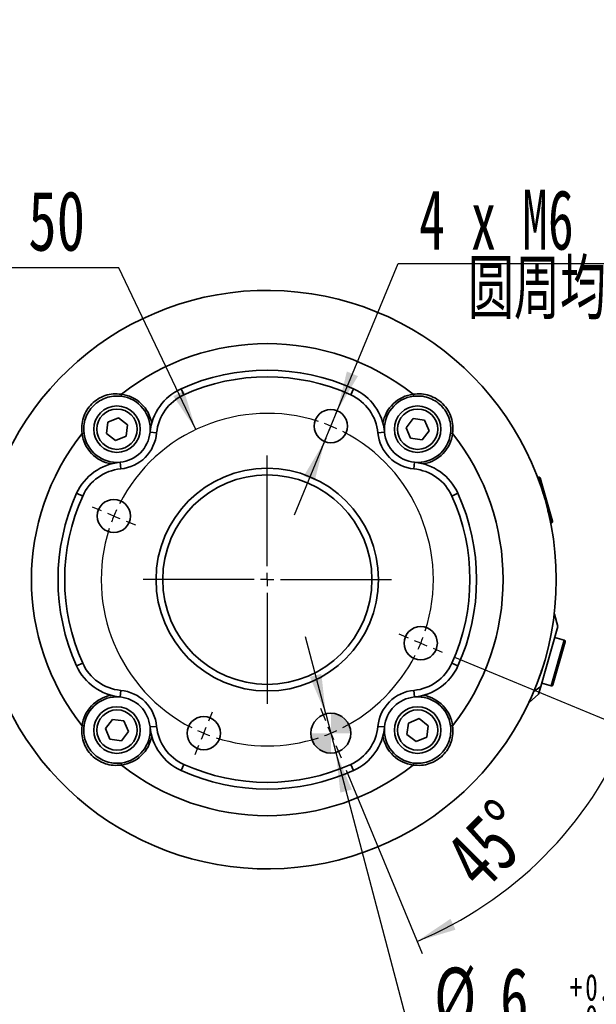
# Model space of a CAD drawing. Header units: millimetres. Extents: x 0 to 297, y 0 to 209.
# Tile 31 of 39: x 164 to 208, y 37 to 111. Entities that reach past the tile are written whole.
import ezdxf

# ---------------------------------------------------------------- set-up
doc = ezdxf.new("R2010")
doc.units = ezdxf.units.MM
doc.layers.add('图层0', color=7, linetype='Continuous')
doc.styles.add('SLDTEXTSTYLE1', font='TXT', dxfattribs={"width": 0.7, "bigfont": 'bigfont'})
doc.styles.add('SLDTEXTSTYLE2', font='TXT', dxfattribs={"width": 0.7})
doc.styles.add('SLDTEXTSTYLE3', font='TXT', dxfattribs={"width": 0.633333})
doc.dimstyles.new('SLDDIMSTYLE10', dxfattribs={"dimtxt": 4.5, "dimasz": 3, "dimexe": 0, "dimexo": 0.0625, "dimgap": 1.125, "dimtad": 0, "dimtih": 1, "dimtoh": 1, "dimlfac": 2, "dimrnd": 1e-09, "dimzin": 12, "dimdsep": 46, "dimtxsty": 'SLDTEXTSTYLE2', "dimsah": 1, "dimcen": 0, "dimadec": 0, "dimazin": 3, "dimtol": 1, "dimtp": 0.01, "dimtfac": 1, "dimtmove": 0, "dimatfit": 3, "dimfxl": 0, "dimfrac": 2, "dimtolj": 1, "dimarcsym": 0})
doc.dimstyles.new('SLDDIMSTYLE11', dxfattribs={"dimtxt": 4.5, "dimasz": 3, "dimexe": 0, "dimexo": 0.0625, "dimgap": 1.125, "dimtad": 0, "dimtih": 1, "dimtoh": 1, "dimlfac": 2, "dimrnd": 1e-09, "dimzin": 12, "dimdsep": 46, "dimtxsty": 'SLDTEXTSTYLE2', "dimsah": 1, "dimcen": 0, "dimadec": 0, "dimazin": 3, "dimtfac": 1, "dimtmove": 0, "dimatfit": 3, "dimfxl": 0, "dimfrac": 2, "dimtolj": 1, "dimtzin": 12, "dimarcsym": 0})
doc.dimstyles.new('SLDDIMSTYLE12', dxfattribs={"dimtxt": 4.5, "dimasz": 3, "dimexe": 0, "dimexo": 0.0625, "dimgap": 1.125, "dimtad": 0, "dimtih": 1, "dimtoh": 1, "dimlfac": 2, "dimrnd": 1e-09, "dimzin": 12, "dimdsep": 46, "dimtxsty": 'SLDTEXTSTYLE2', "dimblk1": 'NONE', "dimblk2": 'NONE', "dimsah": 1, "dimcen": 0, "dimadec": 0, "dimazin": 3, "dimtfac": 1, "dimtmove": 0, "dimatfit": 3, "dimldrblk": 'NONE', "dimfxl": 0, "dimfrac": 2, "dimtolj": 1, "dimtzin": 12, "dimarcsym": 0})
doc.dimstyles.new('SLDDIMSTYLE6', dxfattribs={"dimtxt": 3.5, "dimasz": 3, "dimexe": 0, "dimexo": 0.0625, "dimgap": 0.875, "dimtad": 0, "dimtih": 1, "dimtoh": 1, "dimlfac": 3, "dimrnd": 1e-09, "dimzin": 12, "dimdsep": 46, "dimtxsty": 'SLDTEXTSTYLE2', "dimblk1": 'NONE', "dimblk2": 'NONE', "dimsah": 1, "dimcen": 0, "dimadec": 0, "dimazin": 3, "dimtol": 1, "dimtp": 0.03, "dimtfac": 1, "dimtmove": 0, "dimatfit": 3, "dimldrblk": 'NONE', "dimfxl": 0, "dimfrac": 2, "dimtolj": 1, "dimarcsym": 0})
doc.dimstyles.new('SLDDIMSTYLE9', dxfattribs={"dimtxt": 4.5, "dimasz": 3, "dimexe": 0, "dimexo": 0.0625, "dimgap": 1.125, "dimtad": 2, "dimdec": 4, "dimlfac": 2, "dimzin": 12, "dimdsep": 46, "dimtxsty": 'SLDTEXTSTYLE2', "dimsah": 1, "dimcen": 0.09, "dimadec": 1, "dimazin": 3, "dimtfac": 1, "dimtdec": 1, "dimtofl": 0, "dimtmove": 0, "dimatfit": 3, "dimfxl": 0, "dimfrac": 2, "dimtolj": 1, "dimtzin": 12, "dimarcsym": 0})

# ---------------------------------------------------------------- blocks, each defined once
blk = doc.blocks.new('SW_SYMBOL_HOLE_DEPTH')
at = {"layer": '图层0', "color": 0}
for p, q in [((0, 875), (800, 875)), ((400, 875), (400, 75)), ((100, 555), (400, 75)), ((700, 555), (400, 75))]:
    blk.add_line(p, q, dxfattribs=at)
blk = doc.blocks.new('_D_21')
at = {"layer": '图层0'}
blk.add_line((195.097, 122.14), (174.044, 122.14), dxfattribs=at)
at = {"layer": '图层0', "xscale": 0.004072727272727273, "yscale": 0.004072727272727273, "zscale": 0.004072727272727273}
blk.add_blockref('SW_SYMBOL_HOLE_DEPTH', (187.807, 122.426), dxfattribs=at)
at = {"layer": '图层0', "attachment_point": 1, "style": 'SLDTEXTSTYLE2'}
for s, insert, char_height in [('%%c', (174.044, 126.651), 3.5), ('4', (177.914, 126.651), 3.5), ('+', (181.987, 127.291), 2), ('0.03', (183.151, 127.291), 2), ('6', (191.473, 126.651), 3.5), ('0', (183.151, 124.964), 2)]:
    blk.add_mtext(s, dxfattribs=dict(at, insert=insert, char_height=char_height))
blk = doc.blocks.new('_None')
blk = doc.blocks.new('_D_24')
at = {"layer": '图层0'}
for p, q in [((197.139, 63.129), (211.176, 57.315)), ((188.981, 54.645), (194.7, 40.839))]:
    blk.add_line(p, q, dxfattribs=at)
blk.add_arc((183.05, 68.965), 29.444, 292.5, 337.5, dxfattribs=at)
for points in [[(210.252, 57.697), (208.559, 55.181), (209.372, 54.795)], [(194.318, 41.763), (197.22, 42.643), (196.834, 43.456)]]:
    blk.add_solid(points, dxfattribs=at)
at = {"layer": '图层0', "insert": (196.064, 48.544), "char_height": 4.5, "attachment_point": 1, "rotation": 45, "style": 'SLDTEXTSTYLE2'}
blk.add_mtext('45°', dxfattribs=at)
blk = doc.blocks.new('_D_25')
at = {"layer": '图层0'}
for p, q in [((187.451, 58.867), (185.921, 64.669)), ((187.451, 58.867), (188.216, 55.966)), ((188.216, 55.966), (194.011, 33.992)), ((194.011, 33.992), (218.964, 33.992))]:
    blk.add_line(p, q, dxfattribs=at)
for points in [[(187.451, 58.867), (187.121, 61.883), (186.251, 61.653)], [(188.216, 55.966), (188.546, 52.951), (189.416, 53.18)]]:
    blk.add_solid(points, dxfattribs=at)
at = {"layer": '图层0', "xscale": 0.005236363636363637, "yscale": 0.005236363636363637, "zscale": 0.005236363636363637}
blk.add_blockref('SW_SYMBOL_HOLE_DEPTH', (211.631, 34.36), dxfattribs=at)
at = {"layer": '图层0', "attachment_point": 1, "style": 'SLDTEXTSTYLE2'}
for s, insert, char_height in [('%%c', (195.599, 39.793), 4.5), ('6', (200.574, 39.793), 4.5), ('0.01', (206.976, 39.308), 2), ('6', (216.345, 39.793), 4.5), ('+', (205.812, 39.308), 2), ('0', (206.976, 36.98), 2)]:
    blk.add_mtext(s, dxfattribs=dict(at, insert=insert, char_height=char_height))
blk = doc.blocks.new('_D_26')
at = {"layer": '图层0'}
for p, q in [((188.311, 81.669), (192.892, 92.748)), ((192.892, 92.748), (222.762, 92.748)), ((187.356, 79.358), (188.311, 81.669)), ((187.356, 79.358), (185.063, 73.814))]:
    blk.add_line(p, q, dxfattribs=at)
for points in [[(188.311, 81.669), (189.873, 84.269), (189.041, 84.613)], [(187.356, 79.358), (185.794, 76.758), (186.625, 76.414)]]:
    blk.add_solid(points, dxfattribs=at)
at = {"layer": '图层0', "xscale": 0.005236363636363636, "yscale": 0.005236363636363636, "zscale": 0.005236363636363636}
blk.add_blockref('SW_SYMBOL_HOLE_DEPTH', (212.811, 92.852), dxfattribs=at)
at = {"layer": '图层0', "char_height": 4.5, "attachment_point": 1}
for s, insert, style in [('4 x M6', (194.479, 98.285), 'SLDTEXTSTYLE3'), ('7', (220.056, 98.285), 'SLDTEXTSTYLE2'), ('圆周均分', (198.146, 93.048), 'SLDTEXTSTYLE1')]:
    blk.add_mtext(s, dxfattribs=dict(at, insert=insert, style=style))
blk = doc.blocks.new('_D_27')
at = {"layer": '图层0'}
blk.add_line((171.881, 92.403), (149.605, 92.403), dxfattribs=at)
at = {"layer": '图层0', "char_height": 4.5, "attachment_point": 1, "style": 'SLDTEXTSTYLE2'}
for s, insert in [('PCD', (149.605, 98.204)), ('%%c', (160.08, 98.204)), ('50', (165.056, 98.204))]:
    blk.add_mtext(s, dxfattribs=dict(at, insert=insert))
blk = doc.blocks.new('SW_CENTERMARKSYMBOL_2')
at = {"layer": '图层0', "color": 0}
for p, q in [((0.383, 0.924), (0.67, 1.617)), ((0, 0), (-0.191, -0.462)), ((0, 0), (0.191, 0.462)), ((-0.383, -0.924), (-0.67, -1.617)), ((-4.784, -10.548), (-4.784, -2.21)), ((-17.256, -6.382), (-17.949, -6.095)), ((-16.332, -6.765), (-16.794, -6.574)), ((-16.332, -6.765), (-15.87, -6.956)), ((-15.408, -7.148), (-14.715, -7.435)), ((-4.784, -11.548), (-4.784, -11.048)), ((-5.784, -11.548), (-14.122, -11.548)), ((-4.784, -11.548), (-5.284, -11.548)), ((-4.784, -11.548), (-4.784, -12.048)), ((-4.784, -11.548), (-4.284, -11.548)), ((-3.784, -11.548), (4.555, -11.548)), ((-4.784, -12.548), (-4.784, -20.887)), ((5.841, -15.949), (5.148, -15.662)), ((6.765, -16.332), (6.303, -16.141)), ((6.765, -16.332), (7.227, -16.523)), ((7.689, -16.715), (8.382, -17.002)), ((-0.383, -22.173), (-0.765, -21.249)), ((-9.184, -22.173), (-8.897, -21.48)), ((-9.567, -23.097), (-9.376, -22.635)), ((0, -23.097), (-0.191, -22.635)), ((-9.567, -23.097), (-9.758, -23.559)), ((0, -23.097), (0.191, -23.559)), ((-9.95, -24.021), (-10.237, -24.714)), ((0.383, -24.021), (0.765, -24.945))]:
    blk.add_line(p, q, dxfattribs=at)
for start, end in [(72.08366, 152.91634), (67.5, 69.79183), (65.20817, 67.5), (342.08366, 62.91634), (155.20817, 157.5), (157.5, 159.79183), (162.08366, 242.91634), (337.5, 339.79183), (335.20817, 337.5), (297.08366, 332.91634), (245.20817, 247.5), (292.5, 294.79183), (247.5, 249.79183), (252.08366, 287.91634), (290.20817, 292.5)]:
    blk.add_arc((-4.784, -11.548), 12.5, start, end, dxfattribs=at)
blk = doc.blocks.new('SW_DOWELSYMBOL_0')
at = {"linetype": 'Continuous', "lineweight": 18}
h = blk.add_hatch(color=0, dxfattribs=at)
edge = h.paths.add_edge_path(flags=0)
edge.add_arc((0, 0), 1.5, 0, 90)
edge.add_line((0, 1.5), (0, 0))
edge.add_line((0, 0), (1.5, 0))
h = blk.add_hatch(color=0, dxfattribs=at)
edge = h.paths.add_edge_path(flags=0)
edge.add_arc((0, 0), 1.5, 180, 270)
edge.add_line((0, -1.5), (0, 0))
edge.add_line((0, 0), (-1.5, 0))
at = {"layer": '图层0', "color": 0}
blk.add_circle((0, 0), 1.5, dxfattribs=at)

msp = doc.modelspace()

# ---------------------------------------------------------------- linework, layer by layer
at = {"color": 7, "linetype": 'Continuous', "lineweight": 35}
for p, q in [((176.559301, 83.315523), (176.765351, 82.859954)), ((189.334444, 82.859954), (189.540495, 83.315523)), ((172.047097, 82.7594), (172.065752, 82.908235)), ((194.052698, 82.7594), (194.034043, 82.908235)), ((170.936217, 79.947078), (171.048916, 80.805739)), ((171.048916, 80.805739), (171.848888, 81.137469)), ((171.848888, 81.137469), (172.536161, 80.610538)), ((193.504945, 80.391507), (194.031876, 81.07878)), ((194.031876, 81.07878), (194.890537, 80.966081)), ((194.890537, 80.966081), (195.222267, 80.166109)), ((169.255597, 79.9679), (169.106762, 79.949245)), ((172.536161, 80.610538), (172.423462, 79.751877)), ((174.723043, 79.998268), (174.225234, 80.045024)), ((191.376752, 79.998268), (191.874561, 80.045024)), ((193.836675, 79.591535), (193.504945, 80.391507)), ((195.222267, 80.166109), (194.695336, 79.478836)), ((196.844198, 79.9679), (196.993033, 79.949245)), ((171.62349, 79.420147), (170.936217, 79.947078)), ((172.423462, 79.751877), (171.62349, 79.420147)), ((194.695336, 79.478836), (193.836675, 79.591535)), ((172.016729, 77.291954), (171.969973, 77.789763)), ((194.083066, 77.291954), (194.129823, 77.789763)), ((203.458847, 76.676807), (203.393912, 76.658187)), ((203.582537, 76.608244), (203.755382, 76.005462)), ((203.755382, 76.005462), (204.512813, 73.363986)), ((169.155043, 75.249646), (168.699474, 75.455696)), ((197.400321, 75.455696), (196.944752, 75.249646)), ((203.855592, 75.304374), (203.855574, 75.304368)), ((204.379315, 73.221676), (204.44425, 73.240296)), ((204.667973, 66.355249), (204.623385, 66.199752)), ((204.667973, 66.355249), (204.643592, 66.36224)), ((204.928094, 65.448421), (204.667973, 66.355249)), ((204.928094, 65.448421), (203.630922, 60.924646)), ((204.430487, 64.972702), (204.430346, 64.972742)), ((205.405512, 64.414265), (204.690357, 64.619333)), ((205.474075, 64.290575), (204.543799, 61.046317)), ((168.699474, 62.474503), (169.155043, 62.680553)), ((196.944752, 62.680553), (197.400321, 62.474503)), ((203.268402, 60.947956), (203.268903, 60.947812)), ((203.3724, 61.215363), (203.372579, 61.215312)), ((203.630922, 60.924646), (203.467216, 60.353734)), ((203.704953, 61.182822), (204.420109, 60.977755)), ((172.016729, 60.638245), (171.969973, 60.140436)), ((194.083066, 60.638245), (194.129823, 60.140436)), ((202.766075, 59.722543), (203.467216, 60.353734)), ((202.741694, 59.729535), (202.766075, 59.722543)), ((193.676333, 58.178322), (194.476305, 58.510052)), ((194.476305, 58.510052), (195.163578, 57.983121)), ((169.255597, 57.962299), (169.106762, 57.980954)), ((170.877528, 57.76409), (171.404459, 58.451363)), ((171.209258, 56.964118), (170.877528, 57.76409)), ((171.404459, 58.451363), (172.26312, 58.338664)), ((172.26312, 58.338664), (172.59485, 57.538692)), ((174.723043, 57.931931), (174.225234, 57.885174)), ((191.376752, 57.931931), (191.874561, 57.885174)), ((193.563634, 57.319661), (193.676333, 58.178322)), ((195.163578, 57.983121), (195.050879, 57.12446)), ((196.844198, 57.962299), (196.993033, 57.980954)), ((172.59485, 57.538692), (172.067919, 56.851419)), ((194.250907, 56.79273), (193.563634, 57.319661)), ((195.050879, 57.12446), (194.250907, 56.79273)), ((172.067919, 56.851419), (171.209258, 56.964118)), ((172.047097, 55.170799), (172.065752, 55.021964)), ((176.765351, 55.070245), (176.559301, 54.614676)), ((189.540495, 54.614676), (189.334444, 55.070245)), ((194.052698, 55.170799), (194.034043, 55.021964))]:
    msp.add_line(p, q, dxfattribs=at)
at = {"color": 8, "linetype": 'Continuous', "lineweight": 35}
for p, q in [((203.641935, 76.038304), (203.458847, 76.676807)), ((203.810457, 75.450595), (203.641935, 76.038304)), ((204.44425, 73.240296), (204.21301, 74.046729)), ((204.420109, 60.977755), (205.405512, 64.414265)), ((203.630922, 60.924646), (203.109069, 60.557238))]:
    msp.add_line(p, q, dxfattribs=at)
at = {"color": 7, "linetype": 'Continuous', "lineweight": 35}
for centre, radius in [((171.736189, 80.278808), 1.75), ((171.736189, 80.278808), 1.516667), ((187.83344, 80.513594), 1.25), ((194.363606, 80.278808), 1.75), ((194.363606, 80.278808), 1.516667), ((183.049898, 68.965099), 8.375), ((183.049898, 68.965099), 7.875), ((171.501403, 73.748642), 1.25), ((194.598392, 64.181557), 1.25), ((171.736189, 57.651391), 1.75), ((194.363606, 57.651391), 1.75), ((171.736189, 57.651391), 1.516667), ((178.266355, 57.416605), 1.25), ((187.83344, 57.416605), 1.5), ((194.363606, 57.651391), 1.516667)]:
    msp.add_circle(centre, radius, dxfattribs=at)
for centre, radius, start, end in [((183.049898, 68.965099), 21.75, 192.17374938, 167.82625062), ((183.049898, 68.965099), 17.75, 51.76961075, 128.23038925), ((183.049898, 68.965099), 15.75, 65.66309049, 114.33690951), ((183.049898, 68.965099), 15.25, 65.66309049, 114.33690951), ((178.207706, 79.670971), 4, 114.33690951, 174.63423718), ((187.892089, 79.670971), 4, 5.36576282, 65.66309049), ((171.736189, 80.278808), 2.5, 354.63423718, 82.85601447), ((171.736189, 80.278808), 2.65, 9.6576401, 82.85601447), ((178.207706, 79.670971), 3.5, 114.33690951, 174.63423718), ((187.892089, 79.670971), 3.5, 5.36576282, 65.66309049), ((194.363606, 80.278808), 2.65, 97.14398553, 170.3423599), ((194.363606, 80.278808), 2.5, 97.14398553, 185.36576282), ((171.736189, 80.278808), 2.5, 187.14398553, 275.36576282), ((171.736189, 80.278808), 2.5, 275.36576282, 354.63423718), ((171.736189, 80.278808), 3, 275.36576282, 354.63423718), ((194.363606, 80.278808), 3, 185.36576282, 264.63423718), ((194.363606, 80.278808), 2.5, 185.36576282, 264.63423718), ((194.363606, 80.278808), 2.5, 264.63423718, 352.85601447), ((183.049898, 68.965099), 17.75, 141.76961075, 218.23038925), ((171.736189, 80.278808), 2.65, 187.14398553, 260.3423599), ((194.363606, 80.278808), 2.65, 279.6576401, 352.85601447), ((183.049898, 68.965099), 17.75, 321.76961075, 38.23038925), ((172.344026, 73.807291), 4, 95.36576282, 155.66309049), ((193.755769, 73.807291), 4, 24.33690951, 84.63423718), ((172.344026, 73.807291), 3.5, 95.36576282, 155.66309049), ((193.755769, 73.807291), 3.5, 24.33690951, 84.63423718), ((203.486411, 76.580681), 0.1, 16, 106), ((183.049898, 68.965099), 15.75, 155.66309049, 204.33690951), ((183.049898, 68.965099), 15.25, 155.66309049, 204.33690951), ((183.049898, 68.965099), 15.25, 335.66309049, 24.33690951), ((183.049898, 68.965099), 15.75, 335.66309049, 24.33690951), ((204.416687, 73.336422), 0.1, 286, 16), ((205.377948, 64.318139), 0.1, 344, 74), ((172.344026, 64.122908), 4, 204.33690951, 264.63423718), ((172.344026, 64.122908), 3.5, 204.33690951, 264.63423718), ((193.755769, 64.122908), 3.5, 275.36576282, 335.66309049), ((193.755769, 64.122908), 4, 275.36576282, 335.66309049), ((204.447672, 61.073881), 0.1, 254, 344), ((171.736189, 57.651391), 2.65, 99.6576401, 172.85601447), ((171.736189, 57.651391), 2.5, 84.63423718, 172.85601447), ((171.736189, 57.651391), 2.5, 5.36576282, 84.63423718), ((171.736189, 57.651391), 3, 5.36576282, 84.63423718), ((194.363606, 57.651391), 3, 95.36576282, 174.63423718), ((194.363606, 57.651391), 2.5, 95.36576282, 174.63423718), ((194.363606, 57.651391), 2.5, 7.14398553, 95.36576282), ((194.363606, 57.651391), 2.65, 7.14398553, 80.3423599), ((171.736189, 57.651391), 2.5, 277.14398553, 5.36576282), ((178.207706, 58.259228), 4, 185.36576282, 245.66309049), ((178.207706, 58.259228), 3.5, 185.36576282, 245.66309049), ((187.892089, 58.259228), 3.5, 294.33690951, 354.63423718), ((187.892089, 58.259228), 4, 294.33690951, 354.63423718), ((194.363606, 57.651391), 2.5, 174.63423718, 262.85601447), ((171.736189, 57.651391), 2.65, 277.14398553, 350.3423599), ((194.363606, 57.651391), 2.65, 189.6576401, 262.85601447), ((183.049898, 68.965099), 17.75, 231.76961075, 308.23038925), ((183.049898, 68.965099), 15.25, 245.66309049, 294.33690951), ((183.049898, 68.965099), 15.75, 245.66309049, 294.33690951)]:
    msp.add_arc(centre, radius, start, end, dxfattribs=at)
for points, knots in [([(169.106762, 79.949245), (169.090815, 80.153166), (169.058971, 80.560365), (169.188531, 81.161272), (169.442159, 81.714354), (169.819629, 82.192991), (170.297864, 82.571269), (170.85084, 82.825428), (171.452342, 82.955928), (171.860288, 82.92421), (172.065752, 82.908235)], [0, 0, 0, 0, 0.12575886, 0.251121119, 0.375594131, 0.499495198, 0.623899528, 0.748446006, 0.873303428, 1, 1, 1, 1]), ([(194.034043, 82.908235), (194.237965, 82.924182), (194.645164, 82.956026), (195.24607, 82.826466), (195.799152, 82.572838), (196.277789, 82.195368), (196.656067, 81.717133), (196.910226, 81.164157), (197.040726, 80.562655), (197.009008, 80.154709), (196.993033, 79.949245)], [0, 0, 0, 0, 0.12575886, 0.251121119, 0.375594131, 0.499495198, 0.623899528, 0.748446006, 0.873303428, 1, 1, 1, 1]), ([(172.047097, 82.7594), (171.85612, 82.770545), (171.47569, 82.792747), (170.916285, 82.661818), (170.400285, 82.41798), (169.952055, 82.060706), (169.595521, 81.612112), (169.352174, 81.096027), (169.222117, 80.537175), (169.24445, 80.15744), (169.255597, 79.9679)], [0, 0, 0, 0, 0.125693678, 0.250384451, 0.375361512, 0.500508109, 0.625147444, 0.750049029, 0.875239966, 1, 1, 1, 1]), ([(196.844198, 79.9679), (196.855343, 80.158877), (196.877545, 80.539308), (196.746616, 81.098712), (196.502778, 81.614712), (196.145505, 82.062942), (195.69691, 82.419476), (195.180826, 82.662823), (194.621973, 82.79288), (194.242238, 82.770547), (194.052698, 82.7594)], [0, 0, 0, 0, 0.125693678, 0.250384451, 0.375361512, 0.500508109, 0.625147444, 0.750049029, 0.875239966, 1, 1, 1, 1]), ([(204.212281, 73.986657), (204.200039, 74.037761), (204.179052, 74.125372), (204.152054, 74.234225), (204.133876, 74.30641), (204.124496, 74.343187), (204.123341, 74.347708), (204.122871, 74.349547)], [0, 0, 0, 0, 0.271767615, 0.465902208, 0.659868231, 0.861630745, 1, 1, 1, 1]), ([(204.256808, 73.795156), (204.249575, 73.826728), (204.23871, 73.874156), (204.223765, 73.938108), (204.216113, 73.970455), (204.212281, 73.986657)], [0, 0, 0, 0, 0.498464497, 0.748786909, 1, 1, 1, 1]), ([(203.674784, 62.060279), (203.691416, 62.110385), (203.719039, 62.193608), (203.732814, 62.236128), (203.735596, 62.244668), (203.737001, 62.24898)], [0, 0, 0, 0, 0.428258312, 0.711296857, 1, 1, 1, 1]), ([(203.424767, 61.354107), (203.432467, 61.374775), (203.451494, 61.425842), (203.494192, 61.541947), (203.529566, 61.640941), (203.548009, 61.692552)], [0, 0, 0, 0, 0.24551147, 0.606647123, 1, 1, 1, 1]), ([(203.548009, 61.692552), (203.571884, 61.760479), (203.612374, 61.875674), (203.653574, 61.997069), (203.669615, 62.044875), (203.674784, 62.060279)], [0, 0, 0, 0, 0.493418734, 0.8367684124, 1, 1, 1, 1]), ([(203.373185, 61.217422), (203.373103, 61.217208), (203.372859, 61.216565), (203.380797, 61.237412), (203.400358, 61.288838), (203.422119, 61.347028), (203.424767, 61.354107)], [0, 0, 0, 0, 0.144147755, 0.432087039, 0.930911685, 1, 1, 1, 1]), ([(202.834044, 59.929057), (202.845096, 59.953321), (202.861715, 59.989809), (202.884251, 60.039763), (202.895721, 60.065346), (202.90147, 60.078167)], [0, 0, 0, 0, 0.497511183, 0.748158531, 1, 1, 1, 1]), ([(202.90147, 60.078167), (202.921736, 60.123677), (202.956462, 60.201661), (203.001247, 60.304358), (203.034495, 60.381373), (203.055701, 60.431015), (203.060557, 60.442423), (203.062586, 60.447189)], [0, 0, 0, 0, 0.244181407, 0.418425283, 0.593333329, 0.830085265, 1, 1, 1, 1]), ([(172.065752, 55.021964), (171.861831, 55.006017), (171.454632, 54.974173), (170.853725, 55.103733), (170.300643, 55.357361), (169.822006, 55.734831), (169.443728, 56.213066), (169.189569, 56.766042), (169.059069, 57.367544), (169.090787, 57.77549), (169.106762, 57.980954)], [0, 0, 0, 0, 0.12575886, 0.251121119, 0.375594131, 0.499495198, 0.623899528, 0.748446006, 0.873303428, 1, 1, 1, 1]), ([(169.255597, 57.962299), (169.244452, 57.771322), (169.22225, 57.390891), (169.353179, 56.831487), (169.597017, 56.315487), (169.954291, 55.867257), (170.402885, 55.510723), (170.91897, 55.267376), (171.477822, 55.137319), (171.857557, 55.159652), (172.047097, 55.170799)], [0, 0, 0, 0, 0.125693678, 0.250384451, 0.375361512, 0.500508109, 0.625147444, 0.750049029, 0.875239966, 1, 1, 1, 1]), ([(196.993033, 57.980954), (197.00898, 57.777032), (197.040824, 57.369833), (196.911264, 56.768927), (196.657636, 56.215845), (196.280166, 55.737208), (195.801931, 55.35893), (195.248955, 55.104771), (194.647453, 54.974271), (194.239507, 55.005989), (194.034043, 55.021964)], [0, 0, 0, 0, 0.12575886, 0.251121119, 0.375594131, 0.499495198, 0.623899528, 0.748446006, 0.873303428, 1, 1, 1, 1]), ([(194.052698, 55.170799), (194.243675, 55.159654), (194.624106, 55.137452), (195.18351, 55.268381), (195.69951, 55.512219), (196.14774, 55.869492), (196.504274, 56.318087), (196.747621, 56.834171), (196.877678, 57.393024), (196.855345, 57.772759), (196.844198, 57.962299)], [0, 0, 0, 0, 0.125693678, 0.250384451, 0.375361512, 0.500508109, 0.625147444, 0.750049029, 0.875239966, 1, 1, 1, 1])]:
    msp.add_open_spline(points, degree=3, knots=knots, dxfattribs=at)
at = {"layer": '图层0'}
msp.add_line((177.67237, 80.249256), (171.880543, 92.402773), dxfattribs=at)
msp.add_solid([(177.67237, 80.249256), (176.787993, 83.151045), (175.975533, 82.763863)], dxfattribs=at)

# ---------------------------------------------------------------- block references
for name, p in [('SW_CENTERMARKSYMBOL_2', (187.83344, 80.513594)), ('SW_DOWELSYMBOL_0', (187.83344, 57.416605))]:
    msp.add_blockref(name, p, dxfattribs=at)

# ---------------------------------------------------------------- dimensions: what is measured, and where the dimension line sits
for p1, p2, text, dimstyle, picture, middle in [((0.71257, 0.476153), (0, 0), '<>{\\fGDT;x}6', 'SLDDIMSTYLE6', '_D_21', (183.776753, 124.676433)), ((9.702146, 3.655339), (0, 0), 'PCD <>', 'SLDDIMSTYLE12', '_D_27', (159.94898, 95.521523)), ((188.215958, 55.966198), (187.450923, 58.867012), '<>{\\fGDT;x}6', 'SLDDIMSTYLE10', '_D_25', (207.281236, 37.110887))]:
    dim = msp.add_diameter_dim_2p(p1=p1, p2=p2, text=text, dimstyle=dimstyle, dxfattribs=at)
    dim.commit()
    dim.dimension.update_dxf_attribs({"geometry": picture, "text_midpoint": middle, "dimtype": 163})
dim = msp.add_diameter_dim_2p(p1=(188.311044, 81.668754), p2=(187.355837, 79.358434), text='4 x M6 {\\fGDT;x} 7\\P圆周均分', dimstyle='SLDDIMSTYLE11', override={"dimpost": '<>'}, dxfattribs=at)
dim.commit()
dim.dimension.update_dxf_attribs({"geometry": '_D_26', "text_midpoint": (208.620618, 92.615499), "dimtype": 163})
dim = msp.add_angular_dim_2l(base=(203.869724, 48.145273), line1=((196.215181, 63.511861), (192.981603, 64.851253)), line2=((188.598807, 55.568846), (187.068074, 59.264364)), dimstyle='SLDDIMSTYLE9', dxfattribs=at)
dim.commit()
dim.dimension.update_dxf_attribs({"geometry": '_D_24', "text_midpoint": (203.869724, 48.145273), "dimtype": 162})

doc.saveas('drawing.dxf')
